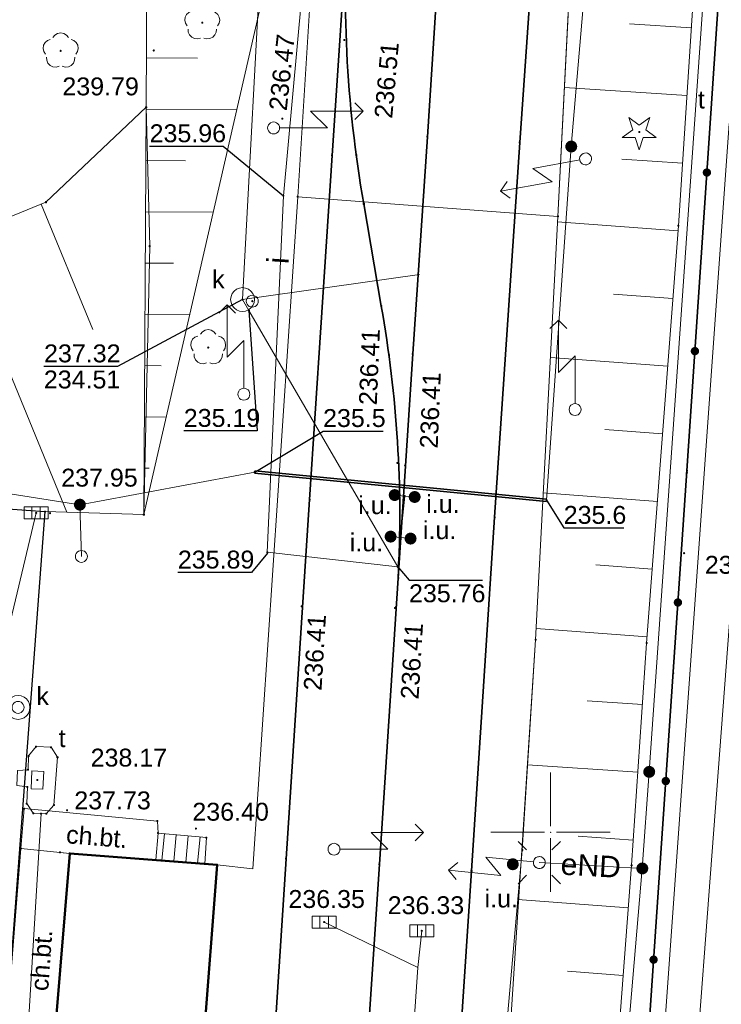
# Model space of a CAD drawing. Header units: metres. Extents: x 6603648 to 6604252, y 5739748 to 5740166.
# Tile 81 of 98: x 6604178 to 6604207, y 5739943 to 5739984. Entities that reach past the tile are written whole.
import ezdxf
from ezdxf.enums import TextEntityAlignment as Align

# ---------------------------------------------------------------- set-up
doc = ezdxf.new("R2010")
doc.units = ezdxf.units.M
doc.header["$PDSIZE"] = 0.75
doc.linetypes.add('ARK_LIN', pattern=[50, 50, 0])
doc.layers.get('0').update_dxf_attribs({"color": 252, "linetype": 'CONTINUOUS'})
for name, color, linetype, lineweight in [('GEPPGD', 252, 'CONTINUOUS', 18), ('GESBZO', 252, 'CONTINUOUS', 50), ('GESDZI', 252, 'CONTINUOUS', 18), ('GESSCH', 252, 'CONTINUOUS', 18), ('GSLKOG', 252, 'CONTINUOUS', 35), ('GSLKOU', 252, 'CONTINUOUS', 18), ('GSLKRW', 252, 'CONTINUOUS', 25), ('GSLTTR', 252, 'CONTINUOUS', 35), ('GSPPRB', 252, 'CONTINUOUS', 18), ('GSPRDI', 252, 'CONTINUOUS', 18), ('GSPRDL', 252, 'CONTINUOUS', 18), ('GSPWPN', 252, 'CONTINUOUS', 13), ('GSPWPN_O', 252, 'CONTINUOUS', 13), ('GSPWPS', 252, 'CONTINUOUS', 13), ('GSPWPS_O', 252, 'CONTINUOUS', 13), ('GSSINN', 252, 'CONTINUOUS', 18), ('GSSKOD', 252, 'CONTINUOUS', 18), ('GSSKOD_O', 252, 'CONTINUOUS', 18), ('GSSPDR', 252, 'CONTINUOUS', 18), ('GSSZSN', 252, 'CONTINUOUS', 18), ('GULENN', 252, 'CONTINUOUS', 18), ('GULENN_O', 252, 'CONTINUOUS', 18), ('GULEOR', 252, 'CONTINUOUS', 35), ('GULEWN', 252, 'CONTINUOUS', 18), ('GULIPR', 252, 'CONTINUOUS', 18), ('GULIPR_O', 252, 'CONTINUOUS', 18), ('GULKDP', 252, 'CONTINUOUS', 18), ('GULTPR', 252, 'CONTINUOUS', 18), ('GUPISL', 252, 'CONTINUOUS', 18), ('GUPKKS', 252, 'CONTINUOUS', 18), ('GUPKSD', 252, 'CONTINUOUS', 18), ('GUPKWZ', 252, 'CONTINUOUS', 18), ('GUPKWZ_O', 252, 'CONTINUOUS', 18), ('GUPTWZ', 252, 'CONTINUOUS', 18), ('GUPTWZ_O', 252, 'CONTINUOUS', 18), ('GUSIKP', 252, 'CONTINUOUS', 18), ('PKT_ARK', 252, 'ARK_LIN', 18)]:
    doc.layers.add(name, color=color, linetype=linetype, lineweight=lineweight)
for name, color, linetype in [('GUPESH', 252, 'CONTINUOUS'), ('GUPESH_O', 252, 'CONTINUOUS'), ('GUPEUI', 252, 'CONTINUOUS'), ('GUPEUI_O', 252, 'CONTINUOUS'), ('GUPISH', 252, 'CONTINUOUS'), ('GUPISH_O', 252, 'CONTINUOUS'), ('GUPKSH', 252, 'CONTINUOUS'), ('GUPKSH_O', 252, 'CONTINUOUS'), ('GUPKUI', 252, 'CONTINUOUS'), ('GUPKUI_O', 252, 'CONTINUOUS'), ('GUPTSH', 252, 'CONTINUOUS'), ('GUPTSH_O', 252, 'CONTINUOUS')]:
    doc.layers.add(name, color=color, linetype=linetype)
doc.styles.add('Arial', font='arial.ttf')

# ---------------------------------------------------------------- blocks, each defined once
blk = doc.blocks.new('GSPWPN1')
blk.add_hatch(color=256).paths.add_polyline_path([(0, 0.045), (-0.011647, 0.043467), (-0.0225, 0.038971), (-0.03182, 0.03182), (-0.038971, 0.0225), (-0.043467, 0.011647), (-0.045, 0), (-0.043467, -0.011647), (-0.038971, -0.0225), (-0.03182, -0.03182), (-0.0225, -0.038971), (-0.011647, -0.043467), (0, -0.045), (0.011647, -0.043467), (0.0225, -0.038971), (0.03182, -0.03182), (0.038971, -0.0225), (0.043467, -0.011647), (0.045, 0), (0.043467, 0.011647), (0.038971, 0.0225), (0.03182, 0.03182), (0.0225, 0.038971), (0.011647, 0.043467)])
blk = doc.blocks.new('GSPPRB0')
blk.add_lwpolyline([(-0.007955, 0.0225), (0.007955, 0.0225), (0.0225, 0.007955), (0.0225, -0.007955), (0.007955, -0.0225), (-0.007955, -0.0225), (-0.0225, -0.007955), (-0.0225, 0.007955)], close=True)
blk = doc.blocks.new('GUPISL1_5')
for points in [[(3.396745, 1.05234), (3.75, 0.7), (3.396745, 0.34766)], [(0.25, 0), (2.25, 0), (1.55, 0.7), (3.75, 0.7)]]:
    blk.add_lwpolyline(points)
blk.add_lwpolyline([(0.25, 0), (0.241481, -0.064705), (0.216506, -0.125), (0.176777, -0.176777), (0.125, -0.216506), (0.064705, -0.241481), (0, -0.25), (-0.064705, -0.241481), (-0.125, -0.216506), (-0.176777, -0.176777), (-0.216506, -0.125), (-0.241481, -0.064705), (-0.25, 0), (-0.241481, 0.064705), (-0.216506, 0.125), (-0.176777, 0.176777), (-0.125, 0.216506), (-0.064705, 0.241481), (0, 0.25), (0.064705, 0.241481), (0.125, 0.216506), (0.176777, 0.176777), (0.216506, 0.125), (0.241481, 0.064705)], close=True)
blk = doc.blocks.new('GUPISL1_4')
blk.add_lwpolyline([(0.25, 0), (0.241481, -0.064705), (0.216506, -0.125), (0.176777, -0.176777), (0.125, -0.216506), (0.064705, -0.241481), (0, -0.25), (-0.064705, -0.241481), (-0.125, -0.216506), (-0.176777, -0.176777), (-0.216506, -0.125), (-0.241481, -0.064705), (-0.25, 0), (-0.241481, 0.064705), (-0.216506, 0.125), (-0.176777, 0.176777), (-0.125, 0.216506), (-0.064705, 0.241481), (0, 0.25), (0.064705, 0.241481), (0.125, 0.216506), (0.176777, 0.176777), (0.216506, 0.125), (0.241481, 0.064705)], close=True)
blk = doc.blocks.new('GUPISL1_10')
for points in [[(-0.883883, 0.883883), (-0.53033, 0.53033)], [(0.883883, 0.883883), (0.53033, 0.53033)], [(-0.883883, -0.883883), (-0.53033, -0.53033)], [(0.883883, -0.883883), (0.53033, -0.53033)]]:
    blk.add_lwpolyline(points)
blk.add_lwpolyline([(0.25, 0), (0.234922, -0.085505), (0.19151, -0.160697), (0.125, -0.216507), (0.064705, -0.241482), (0, -0.25), (-0.064705, -0.241482), (-0.125, -0.216507), (-0.183262, -0.170042), (-0.225242, -0.10847), (-0.247207, -0.03726), (-0.247207, 0.03726), (-0.225242, 0.10847), (-0.183262, 0.170042), (-0.125, 0.216507), (-0.05563, 0.243732), (0.018682, 0.2493), (0.091335, 0.232718), (0.155872, 0.195458), (0.20656, 0.14083), (0.238893, 0.07369)], close=True)
blk = doc.blocks.new('GUPEUI1')
blk.add_hatch(color=256).paths.add_polyline_path([(0, 0.25), (-0.064705, 0.241481), (-0.125, 0.216506), (-0.176777, 0.176777), (-0.216506, 0.125), (-0.241481, 0.064705), (-0.25, 0), (-0.241481, -0.064705), (-0.216506, -0.125), (-0.176777, -0.176777), (-0.125, -0.216506), (-0.064705, -0.241481), (0, -0.25), (0.064705, -0.241481), (0.125, -0.216506), (0.176777, -0.176777), (0.216506, -0.125), (0.241481, -0.064705), (0.25, 0), (0.241481, 0.064705), (0.216506, 0.125), (0.176777, 0.176777), (0.125, 0.216506), (0.064705, 0.241481)])
blk = doc.blocks.new('GUPKKS1')
blk.add_lwpolyline([(0.5, -0.25), (-0.5, -0.25), (-0.5, 0.25), (0.5, 0.25)], close=True)
for points in [[(-0.175, -0.25), (-0.175, 0.25)], [(0.175, -0.25), (0.175, 0.25)]]:
    blk.add_lwpolyline(points)
blk = doc.blocks.new('GUPTSH1')
blk.add_hatch(color=256).paths.add_polyline_path([(0, 0.045), (-0.011647, 0.043467), (-0.0225, 0.038971), (-0.03182, 0.03182), (-0.038971, 0.0225), (-0.043467, 0.011647), (-0.045, 0), (-0.043467, -0.011647), (-0.038971, -0.0225), (-0.03182, -0.03182), (-0.0225, -0.038971), (-0.011647, -0.043467), (0, -0.045), (0.011647, -0.043467), (0.0225, -0.038971), (0.03182, -0.03182), (0.038971, -0.0225), (0.043467, -0.011647), (0.045, 0), (0.043467, 0.011647), (0.038971, 0.0225), (0.03182, 0.03182), (0.0225, 0.038971), (0.011647, 0.043467)])
blk = doc.blocks.new('GUPESH1')
blk.add_hatch(color=256).paths.add_polyline_path([(0, 0.045), (-0.011647, 0.043467), (-0.0225, 0.038971), (-0.03182, 0.03182), (-0.038971, 0.0225), (-0.043467, 0.011647), (-0.045, 0), (-0.043467, -0.011647), (-0.038971, -0.0225), (-0.03182, -0.03182), (-0.0225, -0.038971), (-0.011647, -0.043467), (0, -0.045), (0.011647, -0.043467), (0.0225, -0.038971), (0.03182, -0.03182), (0.038971, -0.0225), (0.043467, -0.011647), (0.045, 0), (0.043467, 0.011647), (0.038971, 0.0225), (0.03182, 0.03182), (0.0225, 0.038971), (0.011647, 0.043467)])
blk = doc.blocks.new('GSPRDI1')
blk.add_hatch(color=256).paths.add_polyline_path([(-0.045, 0), (-0.042798, -0.013906), (-0.036406, -0.02645), (-0.02645, -0.036406), (-0.013906, -0.042798), (0, -0.045), (0.013906, -0.042798), (0.02645, -0.036406), (0.036406, -0.02645), (0.042798, -0.013906), (0.045, 0), (0.042798, 0.013906), (0.036406, 0.02645), (0.02645, 0.036406), (0.013906, 0.042798), (0, 0.045), (-0.013906, 0.042798), (-0.02645, 0.036406), (-0.036406, 0.02645), (-0.042798, 0.013906)])
blk.add_lwpolyline([(0.088531, -0.272471), (-0.231778, -0.713338), (-0.231778, -0.168396), (-0.750048, 0), (-0.231778, 0.168396), (-0.231778, 0.713338), (0.088531, 0.272471), (0.606801, 0.440867), (0.286493, 0), (0.606801, -0.440867)], close=True)
blk = doc.blocks.new('GUPTWZ1_3')
blk.add_lwpolyline([(0.375, -0.25), (-0.375, -0.25), (-0.375, 0.25), (0.375, 0.25)], close=True)
blk = doc.blocks.new('GSPWPS1')
blk.add_hatch(color=256).paths.add_polyline_path([(0, 0.045), (-0.011647, 0.043467), (-0.0225, 0.038971), (-0.03182, 0.03182), (-0.038971, 0.0225), (-0.043467, 0.011647), (-0.045, 0), (-0.043467, -0.011647), (-0.038971, -0.0225), (-0.03182, -0.03182), (-0.0225, -0.038971), (-0.011647, -0.043467), (0, -0.045), (0.011647, -0.043467), (0.0225, -0.038971), (0.03182, -0.03182), (0.038971, -0.0225), (0.043467, -0.011647), (0.045, 0), (0.043467, 0.011647), (0.038971, 0.0225), (0.03182, 0.03182), (0.0225, 0.038971), (0.011647, 0.043467)])
blk = doc.blocks.new('GUPKWZ1_1')
blk.add_lwpolyline([(0.25, 0), (0.241481, -0.064705), (0.216506, -0.125), (0.176777, -0.176777), (0.125, -0.216506), (0.064705, -0.241481), (0, -0.25), (-0.064705, -0.241481), (-0.125, -0.216506), (-0.176777, -0.176777), (-0.216506, -0.125), (-0.241481, -0.064705), (-0.25, 0), (-0.241481, 0.064705), (-0.216506, 0.125), (-0.176777, 0.176777), (-0.125, 0.216506), (-0.064705, 0.241481), (0, 0.25), (0.064705, 0.241481), (0.125, 0.216506), (0.176777, 0.176777), (0.216506, 0.125), (0.241481, 0.064705)], close=True)
blk = doc.blocks.new('GUPKSD1_1')
blk.add_lwpolyline([(0.5, 0), (0.482963, -0.12941), (0.433013, -0.25), (0.353553, -0.353553), (0.25, -0.433013), (0.12941, -0.482963), (0, -0.5), (-0.12941, -0.482963), (-0.25, -0.433013), (-0.353553, -0.353553), (-0.433013, -0.25), (-0.482963, -0.12941), (-0.5, 0), (-0.482963, 0.12941), (-0.433013, 0.25), (-0.353553, 0.353553), (-0.25, 0.433013), (-0.12941, 0.482963), (0, 0.5), (0.12941, 0.482963), (0.25, 0.433013), (0.353553, 0.353553), (0.433013, 0.25), (0.482963, 0.12941)], close=True)
blk = doc.blocks.new('GUPISH1')
blk.add_hatch(color=256).paths.add_polyline_path([(0, 0.045), (-0.011647, 0.043467), (-0.0225, 0.038971), (-0.03182, 0.03182), (-0.038971, 0.0225), (-0.043467, 0.011647), (-0.045, 0), (-0.043467, -0.011647), (-0.038971, -0.0225), (-0.03182, -0.03182), (-0.0225, -0.038971), (-0.011647, -0.043467), (0, -0.045), (0.011647, -0.043467), (0.0225, -0.038971), (0.03182, -0.03182), (0.038971, -0.0225), (0.043467, -0.011647), (0.045, 0), (0.043467, 0.011647), (0.038971, 0.0225), (0.03182, 0.03182), (0.0225, 0.038971), (0.011647, 0.043467)])
blk = doc.blocks.new('GUPKUI1')
blk.add_hatch(color=256).paths.add_polyline_path([(0, 0.25), (-0.064705, 0.241481), (-0.125, 0.216506), (-0.176777, 0.176777), (-0.216506, 0.125), (-0.241481, 0.064705), (-0.25, 0), (-0.241481, -0.064705), (-0.216506, -0.125), (-0.176777, -0.176777), (-0.125, -0.216506), (-0.064705, -0.241481), (0, -0.25), (0.064705, -0.241481), (0.125, -0.216506), (0.176777, -0.176777), (0.216506, -0.125), (0.241481, -0.064705), (0.25, 0), (0.241481, 0.064705), (0.216506, 0.125), (0.176777, 0.176777), (0.125, 0.216506), (0.064705, 0.241481)])
blk = doc.blocks.new('GUPKSH1')
blk.add_hatch(color=256).paths.add_polyline_path([(0, 0.045), (-0.011647, 0.043467), (-0.0225, 0.038971), (-0.03182, 0.03182), (-0.038971, 0.0225), (-0.043467, 0.011647), (-0.045, 0), (-0.043467, -0.011647), (-0.038971, -0.0225), (-0.03182, -0.03182), (-0.0225, -0.038971), (-0.011647, -0.043467), (0, -0.045), (0.011647, -0.043467), (0.0225, -0.038971), (0.03182, -0.03182), (0.038971, -0.0225), (0.043467, -0.011647), (0.045, 0), (0.043467, 0.011647), (0.038971, 0.0225), (0.03182, 0.03182), (0.0225, 0.038971), (0.011647, 0.043467)])
blk = doc.blocks.new('GEPPGD1_2')
blk.add_hatch(color=256).paths.add_polyline_path([(-0.045, 0), (-0.042798, -0.013906), (-0.036406, -0.02645), (-0.02645, -0.036406), (-0.013906, -0.042798), (0, -0.045), (0.013906, -0.042798), (0.02645, -0.036406), (0.036406, -0.02645), (0.042798, -0.013906), (0.045, 0), (0.042798, 0.013906), (0.036406, 0.02645), (0.02645, 0.036406), (0.013906, 0.042798), (0, 0.045), (-0.013906, 0.042798), (-0.02645, 0.036406), (-0.036406, 0.02645), (-0.042798, 0.013906)])
blk = doc.blocks.new('GSPRDL1')
blk.add_hatch(color=256).paths.add_polyline_path([(-0.045, 0), (-0.042798, -0.013906), (-0.036406, -0.02645), (-0.02645, -0.036406), (-0.013906, -0.042798), (0, -0.045), (0.013906, -0.042798), (0.02645, -0.036406), (0.036406, -0.02645), (0.042798, -0.013906), (0.045, 0), (0.042798, 0.013906), (0.036406, 0.02645), (0.02645, 0.036406), (0.013906, 0.042798), (0, 0.045), (-0.013906, 0.042798), (-0.02645, 0.036406), (-0.036406, 0.02645), (-0.042798, 0.013906)])
for points in [[(-0.646351, 0.068773), (-0.677512, 0.194901), (-0.663766, 0.324092), (-0.606763, 0.440839), (-0.513345, 0.531129), (-0.394725, 0.584125), (-0.265141, 0.593465)], [(-0.134326, 0.635969), (-0.024001, 0.70458), (0.103115, 0.731429), (0.231763, 0.713292), (0.346501, 0.652348), (0.433559, 0.55591), (0.482485, 0.435555)], [(0.563333, 0.324277), (0.662679, 0.240553), (0.727494, 0.127956), (0.75, 0), (0.727494, -0.127956), (0.662679, -0.240553), (0.563333, -0.324277)], [(-0.265141, -0.593465), (-0.394725, -0.584125), (-0.513345, -0.531129), (-0.606763, -0.440839), (-0.663766, -0.324092), (-0.677512, -0.194901), (-0.646351, -0.068773)], [(0.482485, -0.435555), (0.433559, -0.55591), (0.346501, -0.652348), (0.231763, -0.713292), (0.103115, -0.731429), (-0.024001, -0.70458), (-0.134326, -0.635969)]]:
    blk.add_lwpolyline(points)
blk = doc.blocks.new('GSLKOG2')
blk.add_hatch(color=256).paths.add_polyline_path([(0, 0.175), (-0.045293, 0.169037), (-0.0875, 0.151554), (-0.123744, 0.123744), (-0.151554, 0.0875), (-0.169037, 0.045293), (-0.175, 0), (-0.169037, -0.045293), (-0.151554, -0.0875), (-0.123744, -0.123744), (-0.0875, -0.151554), (-0.045293, -0.169037), (0, -0.175), (0.045293, -0.169037), (0.0875, -0.151554), (0.123744, -0.123744), (0.151554, -0.0875), (0.169037, -0.045293), (0.175, 0), (0.169037, 0.045293), (0.151554, 0.0875), (0.123744, 0.123744), (0.0875, 0.151554), (0.045293, 0.169037)])
blk = doc.blocks.new('ASS_SYM', base_point=(826.5, 303.25))
at = {"layer": 'PKT_ARK'}
for p, q in [((826.5, 303.5), (826.5, 305.75)), ((826.25, 303.25), (824, 303.25)), ((826.75, 303.25), (829, 303.25)), ((826.5, 303), (826.5, 300.75))]:
    blk.add_line(p, q, dxfattribs=at)
blk.add_point((826.5, 303.25), dxfattribs=at)
blk.add_point((826.5, 303.25), dxfattribs=at)

msp = doc.modelspace()

# ---------------------------------------------------------------- linework, layer by layer
at = {"layer": 'GESBZO'}
msp.add_lwpolyline([(6604182.95, 5739934.29), (6604178.66, 5739934.61), (6604179.86, 5739949.11), (6604186.03, 5739948.64), (6604185.46, 5739941.21), (6604183.09, 5739941.4), (6604182.7, 5739936.43), (6604185.42, 5739936.29), (6604185.15, 5739932.72), (6604182.84, 5739932.88)], close=True, dxfattribs=at)
at = {"layer": 'GESDZI'}
for p, q in [((6604208.38, 5740004.99), (6604205.71, 5739965.06)), ((6604205.71, 5739965.06), (6604205.14, 5739956.67)), ((6604205.14, 5739956.67), (6604203.8, 5739936.9))]:
    msp.add_line(p, q, dxfattribs=at)
msp.add_lwpolyline([(6604226.418, 5739825.71), (6604205, 5739821.48), (6604196.08, 5739821.95), (6604198.07, 5739851.9), (6604198.87, 5739863.88), (6604199.76, 5739877.24), (6604201.1, 5739896.98), (6604202.44, 5739916.9), (6604203.44, 5739931.58), (6604203.8, 5739936.9), (6604205.14, 5739956.67), (6604205.71, 5739965.06), (6604208.38, 5740004.99), (6604211.14, 5740049.68), (6604225.19, 5740023.63), (6604238.131, 5739999.936)], dxfattribs=at)
at = {"layer": 'GESSCH'}
msp.add_lwpolyline([(6604185.514, 5739948.682), (6604185.586, 5739949.779), (6604183.562, 5739949.969), (6604183.473, 5739948.841)], close=True, dxfattribs=at)
for points in [[(6604183.827, 5739949.944), (6604183.722, 5739948.821)], [(6604184.325, 5739949.897), (6604184.221, 5739948.783)], [(6604184.823, 5739949.851), (6604184.719, 5739948.744)], [(6604185.321, 5739949.804), (6604185.218, 5739948.705)]]:
    msp.add_lwpolyline(points, dxfattribs=at)
at = {"layer": 'GSLKOG'}
msp.add_lwpolyline([(6604183.39, 5740100.7), (6604211.178, 5740050.262), (6604208.392, 5740005.107), (6604205.713, 5739965.146), (6604203.434, 5739931.663), (6604197.296, 5739931.97)], dxfattribs=at)
at = {"layer": 'GSLKOU'}
for points in [[(6604189.409, 5739976.631), (6604187.523, 5739948.468)], [(6604199.373, 5739958.067), (6604200.31, 5739975.805)], [(6604199.373, 5739958.067), (6604197.691, 5739932.238)], [(6604186.034, 5739948.642), (6604187.523, 5739948.468)]]:
    msp.add_lwpolyline(points, dxfattribs=at)
at = {"layer": 'GSLKRW'}
msp.add_lwpolyline([(6604148.399, 5739986.581), (6604147.264, 5739969.405, 0.055073), (6604147.338, 5739968.196, 0.110661), (6604147.65, 5739967.092, 0.095497), (6604148.377, 5739966.247, 0.12544), (6604150.313, 5739965.495), (6604178.821, 5739963.436), (6604176.732, 5739935.899), (6604177.262, 5739934.439), (6604177.103, 5739932.988, -0.000534), (6604175.654, 5739910.842, 0.001247), (6604171.323, 5739847.012), (6604169.64, 5739820.693), (6604168.154, 5739796.539), (6604167.977, 5739793.74)], format="xyb", dxfattribs=at)
at = {"layer": 'GSLTTR'}
for points in [[(6604196.58, 5740019.74, 0.000769), (6604198.72, 5740005.74, -0.02865), (6604199.54, 5739995.53, -0.020657), (6604199.33, 5739987.73), (6604198.71, 5739978.9), (6604197.66, 5739963.2), (6604196.69, 5739948.38), (6604195.64, 5739932.58), (6604194.62, 5739917.29), (6604189.92, 5739846.31), (6604189.26, 5739836.16)], [(6604196.58, 5740019.74, -0.049076), (6604196.84, 5740009.56), (6604195.84, 5739994.6), (6604194.84, 5739979.14), (6604194.23, 5739970.04), (6604193.62, 5739960.65)], [(6604193.62, 5739960.65, 0.056641), (6604192.91, 5739972.05), (6604192.18, 5739976.33, -0.063481), (6604191.56, 5739989.07)]]:
    msp.add_lwpolyline(points, format="xyb", dxfattribs=at)
for points in [[(6604179.4, 5739805.9), (6604180.67, 5739825.52), (6604181.36, 5739835.99), (6604182.09, 5739846.88), (6604185.647, 5739902.516), (6604186.9, 5739918.05), (6604187.92, 5739933.43), (6604188.92, 5739948.89), (6604189.91, 5739963.94), (6604190.85, 5739978.36), (6604191.56, 5739989.07)], [(6604193.62, 5739960.65), (6604192.83, 5739948.66), (6604191.77, 5739932.73), (6604190.75, 5739917.53), (6604189.595, 5739902.317), (6604188.191, 5739880.835), (6604186.432, 5739855.239), (6604186.02, 5739846.55), (6604185.28, 5739835.73), (6604184.58, 5739825.24), (6604183.93, 5739815.53), (6604183.31, 5739806.03)]]:
    msp.add_lwpolyline(points, dxfattribs=at)
at = {"layer": 'GSSINN'}
msp.add_lwpolyline([(6604189.222, 5740007.384), (6604190.582, 5739996.929), (6604190.161, 5739988.479), (6604189.409, 5739976.631), (6604200.31, 5739975.805), (6604201.123, 5739991.761), (6604201.332, 5739995.7), (6604201.277, 5739999.277), (6604201.078, 5740002.334), (6604200.287, 5740008.24), (6604198.963, 5740017.348)], dxfattribs=at)
at = {"layer": 'GSSKOD'}
for points in [[(6604179.862, 5739949.117), (6604179.455, 5739949.157), (6604177.81, 5739949.32), (6604177.944, 5739950.992), (6604183.532, 5739950.468), (6604183.562, 5739949.969), (6604183.473, 5739948.841)], [(6604178.561, 5739933.243), (6604177.124, 5739933.306), (6604177.262, 5739934.439), (6604176.732, 5739935.899), (6604177.81, 5739949.32), (6604179.862, 5739949.117), (6604178.662, 5739934.608)]]:
    msp.add_lwpolyline(points, close=True, dxfattribs=at)
at = {"layer": 'GSSPDR'}
msp.add_lwpolyline([(6604184.775, 5740100.886), (6604214.142, 5740046.643), (6604204.522, 5739919.482), (6604208, 5739882.664), (6604209.571, 5739880.554), (6604211.711, 5739882.414), (6604207.316, 5739919.294), (6604216.553, 5740046.807), (6604186.359, 5740101.74)], dxfattribs=at)
msp.add_lwpolyline([(6604184.775, 5740100.886), (6604214.142, 5740046.643), (6604204.522, 5739919.482), (6604208, 5739882.664), (6604209.571, 5739880.554), (6604211.711, 5739882.414), (6604207.316, 5739919.294), (6604216.553, 5740046.807), (6604186.359, 5740101.74)], dxfattribs=at)
at = {"layer": 'GSSZSN'}
for points in [[(6604182.964, 5739963.309), (6604188.85, 5739989.002), (6604188.367, 5739989.153), (6604190.043, 5739996.868), (6604188.715, 5740007.223), (6604183.339, 5740018.428, 0.227871), (6604179.115, 5740022.564, 0.119465), (6604162.101, 5740028.084, 0.158165), (6604155.908, 5740029.161, 0.0749), (6604146.852, 5740029.339, 0.115754), (6604133.339, 5740023.827, 0.277899), (6604130.11, 5740021.242, 0.060732), (6604117.902, 5740004.564), (6604115.759, 5740002.191), (6604115, 5740000.115), (6604103.385, 5739982.779), (6604074.421, 5739939.299), (6604056.603, 5739912.547), (6604042.071, 5739888.561)], [(6604148.564, 5739987.355), (6604148.399, 5739986.581), (6604147.264, 5739969.405, 0.055073), (6604147.338, 5739968.196, 0.110661), (6604147.65, 5739967.092, 0.095497), (6604148.377, 5739966.247, 0.12544), (6604150.313, 5739965.495), (6604178.821, 5739963.436), (6604182.964, 5739963.309), (6604183.209, 5739974.557), (6604183.062, 5739980.375)]]:
    msp.add_lwpolyline(points, format="xyb", dxfattribs=at)
for points in [[(6604183.193, 5740004.752), (6604183.062, 5739980.375), (6604182.964, 5739963.309), (6604188.85, 5739989.002)], [(6604207.045, 5740001.44), (6604205.357, 5739975.411), (6604204.027, 5739957.926), (6604203.394, 5739948.616), (6604202.104, 5739931.616), (6604199.668, 5739910.443), (6604196.885, 5739891.005), (6604193.282, 5739869.237), (6604195.14, 5739891.329), (6604196.364, 5739910.772), (6604197.296, 5739931.97), (6604198.816, 5739949.256), (6604199.373, 5739958.067), (6604200.31, 5739975.805), (6604201.657, 5740002.249)], [(6604205.895, 5739983.707), (6604203.312, 5739983.874)], [(6604183.073, 5739982.441), (6604185.208, 5739982.43)], [(6604205.711, 5739980.869), (6604200.585, 5739981.202)], [(6604186.85, 5739980.271), (6604183.062, 5739980.293)], [(6604183.049, 5739978.145), (6604184.704, 5739978.135)], [(6604205.527, 5739978.032), (6604202.984, 5739978.197)], [(6604178.666, 5739976.32), (6604180.822, 5739971.06)], [(6604185.867, 5739975.981), (6604183.037, 5739975.997)], [(6604205.341, 5739975.195), (6604200.298, 5739975.579)], [(6604175.053, 5739974.839), (6604179.738, 5739963.408)], [(6604183.025, 5739973.849), (6604184.2, 5739973.842)], [(6604205.125, 5739972.36), (6604202.637, 5739972.549)], [(6604184.884, 5739971.69), (6604183.012, 5739971.701)], [(6604204.909, 5739969.525), (6604199.998, 5739969.899)], [(6604183, 5739969.553), (6604183.696, 5739969.549)], [(6604183.901, 5739967.399), (6604182.988, 5739967.404)], [(6604204.693, 5739966.69), (6604202.271, 5739966.874)], [(6604182.975, 5739965.256), (6604183.192, 5739965.255)], [(6604204.478, 5739963.855), (6604199.698, 5739964.219)], [(6604204.262, 5739961.02), (6604201.905, 5739961.199)], [(6604204.046, 5739958.185), (6604199.398, 5739958.539)], [(6604203.851, 5739955.348), (6604201.536, 5739955.506)], [(6604203.659, 5739952.512), (6604199.041, 5739952.826)], [(6604203.466, 5739949.675), (6604201.164, 5739949.832)], [(6604203.259, 5739946.839), (6604198.634, 5739947.19)], [(6604203.044, 5739944.004), (6604200.714, 5739944.181)]]:
    msp.add_lwpolyline(points, dxfattribs=at)
msp.add_lwpolyline([(6604148.564, 5739987.355), (6604151.304, 5739977.418), (6604155.938, 5739971.799), (6604168.573, 5739972.183), (6604178.861, 5739976.4), (6604183.062, 5739980.375), (6604182.964, 5739963.309), (6604178.821, 5739963.436), (6604150.313, 5739965.495), (6604149.237, 5739965.774), (6604148.377, 5739966.247), (6604147.65, 5739967.092), (6604147.338, 5739968.196), (6604147.264, 5739969.405), (6604148.399, 5739986.581)], close=True, dxfattribs=at)
at = {"layer": 'GULENN'}
for points in [[(6604200.274, 5739889.201), (6604199.194, 5739892.66), (6604201.134, 5739916.634), (6604203.846, 5739948.485), (6604204.135, 5739952.531), (6604209.608, 5740030.777), (6604208.542, 5740047.235), (6604207.641, 5740052.258), (6604204.326, 5740061.072), (6604200.84, 5740068.165), (6604188.488, 5740076.383)], [(6604203.846, 5739948.485), (6604199.53, 5739948.73)]]:
    msp.add_lwpolyline(points, dxfattribs=at)
at = {"layer": 'GULEOR'}
for points in [[(6604187.605, 5739965.043), (6604199.831, 5739963.858)], [(6604199.841, 5739963.957), (6604187.614, 5739965.143)]]:
    msp.add_lwpolyline(points, dxfattribs=at)
at = {"layer": 'GULEWN'}
msp.add_lwpolyline([(6604199.836, 5739963.908), (6604200.869, 5739978.731), (6604201.566, 5739986.887), (6604201.711, 5739996.112), (6604202.464, 5739995.977), (6604201.711, 5739996.112), (6604200.823, 5740006.986), (6604199.393, 5740015.439), (6604196.731, 5740032.979), (6604194.991, 5740042.906), (6604195.872, 5740043.354), (6604195.007, 5740044.127), (6604193.999, 5740052.468), (6604192.413, 5740059.758), (6604191.873, 5740063.228), (6604191.666, 5740067.055), (6604190.202, 5740070.246), (6604187.593, 5740074.645), (6604188.488, 5740076.383)], dxfattribs=at)
msp.add_lwpolyline([(6604147.787, 5739968.736, 0.322705), (6604149.859, 5739966.157), (6604156.646, 5739966.383), (6604156.445, 5739965.938), (6604156.646, 5739966.383), (6604157.546, 5739967.401), (6604158.847, 5739967.347), (6604159.172, 5739965.633), (6604176.813, 5739964.266), (6604180.285, 5739963.726), (6604180.349, 5739961.557), (6604180.285, 5739963.726), (6604187.609, 5739965.093)], format="xyb", dxfattribs=at)
at = {"layer": 'GULIPR'}
msp.add_lwpolyline([(6604193.601, 5739961.122), (6604188.137, 5739961.733), (6604188.808, 5739976.669), (6604189.77, 5739987.051, -0.487917), (6604187.785, 5739989.281), (6604189.283, 5739995.137), (6604189.287, 5739995.393), (6604189.037, 5739995.388, -0.720848), (6604189.197, 5739998.171), (6604187.656, 5740006.662), (6604187.094, 5740009.271), (6604182.773, 5740018.227, -0.214943), (6604179.51, 5740021.744), (6604179.643, 5740021.98)], format="xyb", dxfattribs=at)
at = {"layer": 'GULKDP'}
for points in [[(6604190.309, 5740034.971), (6604189.877, 5740022.58), (6604189.246, 5740012.645), (6604187.946, 5739988.204), (6604187.099, 5739972.32)], [(6604194.515, 5739973.373), (6604187.099, 5739972.32)], [(6604193.891, 5739964.088), (6604193.72, 5739962.346), (6604193.601, 5739961.122), (6604187.364, 5739971.864), (6604187.099, 5739972.32)], [(6604194.309, 5739964.048), (6604193.891, 5739964.088), (6604193.473, 5739964.129)], [(6604175.583, 5739951.329), (6604178.453, 5739963.381)], [(6604194.138, 5739962.305), (6604193.72, 5739962.346), (6604193.302, 5739962.387)], [(6604194.437, 5739944.335), (6604190.518, 5739946.237)], [(6604194.607, 5739945.869), (6604194.437, 5739944.335), (6604193.291, 5739927.689), (6604184.416, 5739927.821)]]:
    msp.add_lwpolyline(points, dxfattribs=at)
at = {"layer": 'GULTPR'}
for points in [[(6604207.489, 5739979.69), (6604203.367, 5739921.994)], [(6604178.659, 5739950.782), (6604177.965, 5739939.254)], [(6604177.965, 5739939.254), (6604178.659, 5739950.782)]]:
    msp.add_lwpolyline(points, dxfattribs=at)
at = {"layer": 'GUPESH_O', "flags": 128}
for points in [[(6604187.609, 5739965.093), (6604190.473, 5739966.808), (6604192.993, 5739966.808)], [(6604199.836, 5739963.908), (6604200.553, 5739962.75), (6604203.073, 5739962.75)]]:
    msp.add_lwpolyline(points, dxfattribs=at)
at = {"layer": 'GUPISH_O', "flags": 128}
for points in [[(6604183.205, 5739978.74), (6604183.205, 5739978.74), (6604186.285, 5739978.74)], [(6604186.285, 5739978.74), (6604188.808, 5739976.669)], [(6604188.138, 5739961.701), (6604187.469, 5739960.879), (6604184.389, 5739960.879)]]:
    msp.add_lwpolyline(points, dxfattribs=at)
at = {"layer": 'GUPKSH_O', "flags": 128}
for points in [[(6604187.099, 5739972.32), (6604181.855, 5739969.519), (6604178.775, 5739969.519)], [(6604187.364, 5739971.864), (6604187.717, 5739966.814), (6604184.637, 5739966.814)], [(6604193.601, 5739961.122), (6604194.072, 5739960.561), (6604197.152, 5739960.561)]]:
    msp.add_lwpolyline(points, dxfattribs=at)
at = {"layer": 'GUSIKP'}
msp.add_lwpolyline([(6604178.113, 5739952.621), (6604178.136, 5739953.201), (6604178.448, 5739953.587), (6604179.079, 5739953.559), (6604179.347, 5739953.145), (6604179.197, 5739951.141), (6604178.874, 5739950.775), (6604178.334, 5739950.794), (6604178.056, 5739951.199), (6604178.084, 5739951.898), (6604177.646, 5739951.965), (6604177.671, 5739952.589)], close=True, dxfattribs=at)

# ---------------------------------------------------------------- block references
at = {"layer": 'GEPPGD', "rotation": 90}
for p in [(6604205.71, 5739965.06), (6604205.14, 5739956.67)]:
    msp.add_blockref('GEPPGD1_2', p, dxfattribs=at)
at = {"layer": 'GSLKOG'}
for p, rotation in [((6604206.551, 5739977.643), 266.1641313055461), ((6604206.551, 5739977.643), 266.1641313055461), ((6604206.049, 5739970.16), 266.1641313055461), ((6604206.049, 5739970.16), 266.1641313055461), ((6604205.337, 5739959.628), 266.1055961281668), ((6604205.337, 5739959.628), 266.1055961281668), ((6604204.828, 5739952.146), 266.1055961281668), ((6604204.828, 5739952.146), 266.1055961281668), ((6604204.318, 5739944.663), 266.1055961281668), ((6604204.318, 5739944.663), 266.1055961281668)]:
    msp.add_blockref('GSLKOG2', p, dxfattribs=dict(at, rotation=rotation))
at = {"layer": 'GSPPRB', "rotation": 90}
for p in [(6604183.062, 5739980.375), (6604194.84, 5739979.14), (6604198.71, 5739978.9), (6604191.86, 5739978.38), (6604190.85, 5739978.36), (6604178.861, 5739976.4), (6604189.409, 5739976.631), (6604192.18, 5739976.33), (6604200.31, 5739975.805), (6604205.357, 5739975.411), (6604183.209, 5739974.557), (6604192.91, 5739972.05), (6604193.23, 5739970), (6604194.23, 5739970.04), (6604205.713, 5739965.146), (6604189.91, 5739963.94), (6604178.821, 5739963.436), (6604182.964, 5739963.309), (6604197.66, 5739963.2), (6604193.62, 5739960.65), (6604189.578, 5739959.471), (6604193.49, 5739959.394), (6604199.373, 5739958.067), (6604204.027, 5739957.926), (6604178.448, 5739953.587), (6604179.079, 5739953.559), (6604178.136, 5739953.201), (6604179.347, 5739953.145), (6604178.113, 5739952.621), (6604178.084, 5739951.898), (6604178.056, 5739951.199), (6604177.944, 5739950.992), (6604178.334, 5739950.794), (6604178.874, 5739950.775), (6604179.197, 5739951.141), (6604183.532, 5739950.468), (6604183.562, 5739949.969), (6604185.586, 5739949.779), (6604177.81, 5739949.32), (6604179.455, 5739949.157), (6604179.86, 5739949.11), (6604179.862, 5739949.117), (6604198.816, 5739949.256), (6604185.514, 5739948.682), (6604188.92, 5739948.89), (6604186.03, 5739948.64), (6604186.034, 5739948.642), (6604192.83, 5739948.66), (6604196.69, 5739948.38), (6604203.394, 5739948.616)]:
    msp.add_blockref('GSPPRB0', p, dxfattribs=at)
at = {"layer": 'GSPRDI', "rotation": 90}
msp.add_blockref('GSPRDI1', (6604203.718, 5739979.338), dxfattribs=at)
at = {"layer": 'GSPRDL', "rotation": 90}
for p in [(6604185.41, 5739983.92), (6604179.48, 5739982.74), (6604185.66, 5739970.31)]:
    msp.add_blockref('GSPRDL1', p, dxfattribs=at)
at = {"layer": 'GSPWPN', "rotation": 90}
msp.add_blockref('GSPWPN1', (6604205.596, 5739961.694), dxfattribs=at)
at = {"layer": 'GSPWPS', "rotation": 90}
for p in [(6604191.362, 5739983.197), (6604183.381, 5739982.756), (6604188.767, 5739979.896), (6604193.588, 5739965.473), (6604193.913, 5739965.372), (6604179.035, 5739963.37), (6604189.574, 5739959.465), (6604193.529, 5739959.436), (6604179.749, 5739950.923), (6604185.146, 5739950.155)]:
    msp.add_blockref('GSPWPS1', p, dxfattribs=at)
at = {"layer": 'GUPESH', "rotation": 90}
for p in [(6604187.609, 5739965.093), (6604199.836, 5739963.908)]:
    msp.add_blockref('GUPESH1', p, dxfattribs=at)
at = {"layer": 'GUPEUI', "rotation": 90}
for p in [(6604200.869, 5739978.731), (6604180.285, 5739963.726), (6604204.135, 5739952.531), (6604198.42, 5739948.66), (6604203.846, 5739948.485)]:
    msp.add_blockref('GUPEUI1', p, dxfattribs=at)
at = {"layer": 'GUPISH', "rotation": 90}
for p in [(6604188.808, 5739976.669), (6604188.137, 5739961.733), (6604193.601, 5739961.122)]:
    msp.add_blockref('GUPISH1', p, dxfattribs=at)
at = {"layer": 'GUPISL'}
for name, p, rotation in [('GUPISL1_5', (6604188.401, 5739979.512), 359.9999974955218), ('GUPISL1_5', (6604201.47, 5739978.213), 190.2224975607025), ('GUPISL1_5', (6604187.154, 5739968.354), 90), ('GUPISL1_5', (6604201.03, 5739967.712), 90), ('GUPISL1_4', (6604180.349, 5739961.557), 90), ('GUPISL1_5', (6604190.93, 5739949.29), 359.9999974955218), ('GUPISL1_10', (6604199.53, 5739948.73), 90), ('GUPISL1_5', (6604199.53, 5739948.73), 174.1940379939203)]:
    msp.add_blockref(name, p, dxfattribs=dict(at, rotation=rotation))
at = {"layer": 'GUPKKS', "rotation": 359.9999974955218}
for p in [(6604178.453, 5739963.381), (6604190.518, 5739946.237), (6604194.607, 5739945.869)]:
    msp.add_blockref('GUPKKS1', p, dxfattribs=at)
at = {"layer": 'GUPKSD', "rotation": 90}
for p in [(6604187.099, 5739972.32), (6604177.695, 5739955.232)]:
    msp.add_blockref('GUPKSD1_1', p, dxfattribs=at)
at = {"layer": 'GUPKSH', "rotation": 90}
for p in [(6604187.099, 5739972.32), (6604187.506, 5739972.252), (6604187.364, 5739971.864), (6604193.891, 5739964.088), (6604178.453, 5739963.381), (6604193.601, 5739961.122), (6604190.518, 5739946.237), (6604194.607, 5739945.869)]:
    msp.add_blockref('GUPKSH1', p, dxfattribs=at)
at = {"layer": 'GUPKUI', "rotation": 90}
for p in [(6604193.473, 5739964.129), (6604194.309, 5739964.048), (6604193.302, 5739962.387), (6604194.138, 5739962.305)]:
    msp.add_blockref('GUPKUI1', p, dxfattribs=at)
at = {"layer": 'GUPKWZ', "rotation": 90}
for p in [(6604187.506, 5739972.252), (6604177.695, 5739955.232)]:
    msp.add_blockref('GUPKWZ1_1', p, dxfattribs=at)
at = {"layer": 'GUPTSH', "rotation": 90}
for p in [(6604178.504, 5739952.188), (6604178.659, 5739950.782)]:
    msp.add_blockref('GUPTSH1', p, dxfattribs=at)
at = {"layer": 'GUPTWZ', "rotation": 87.59384302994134}
msp.add_blockref('GUPTWZ1_3', (6604178.504, 5739952.188), dxfattribs=at)
at = {"layer": 'PKT_ARK'}
msp.add_blockref('ASS_SYM', (6604200, 5739950), dxfattribs=at)

# ---------------------------------------------------------------- texts
at = {"layer": 'GSPWPN_O', "style": 'Arial'}
msp.add_text('239.8', height=0.75, rotation=360, dxfattribs=at).set_placement((6604206.464, 5739960.831))
at = {"layer": 'GSPWPS_O', "style": 'Arial'}
for s, rotation, p in [('236.47', 83.9098, (6604188.947, 5739980.205)), ('236.51', 84.8875, (6604193.365, 5739979.888)), ('239.79', 360, (6604179.552, 5739980.876)), ('236.41', 87.5904, (6604192.72, 5739967.882)), ('236.41', 87.5904, (6604195.271, 5739966.068)), ('237.95', 360, (6604179.503, 5739964.483)), ('236.41', 86.5583, (6604190.404, 5739955.916)), ('236.41', 86.5583, (6604194.468, 5739955.552)), ('237.73', 360, (6604180.051, 5739950.961)), ('236.40', 360, (6604184.997, 5739950.486))]:
    msp.add_text(s, height=0.75, rotation=rotation, dxfattribs=at).set_placement(p)
at = {"layer": 'GSSKOD_O', "style": 'Arial'}
for rotation, p in [(355.2822, (6604180.962, 5739949.44)), (86.0239, (6604179.044, 5739944.608))]:
    msp.add_text('ch.bt.', height=0.75, rotation=rotation, dxfattribs=at).set_placement(p, align=Align.CENTER)
at = {"layer": 'GULENN_O', "style": 'Arial'}
msp.add_text('eND', height=0.9, rotation=356.749, dxfattribs=at).set_placement((6604201.663, 5739948.158), align=Align.CENTER)
at = {"layer": 'GULIPR_O', "style": 'Arial'}
msp.add_text('i', height=0.9, rotation=86.2802, dxfattribs=at).set_placement((6604189.031, 5739973.932), align=Align.CENTER)
at = {"layer": 'GUPESH_O', "style": 'Arial'}
for s, p in [('235.5', (6604190.473, 5739966.981)), ('235.6', (6604200.553, 5739962.923))]:
    msp.add_text(s, height=0.75, rotation=360, dxfattribs=at).set_placement(p)
at = {"layer": 'GUPEUI_O', "style": 'Arial'}
msp.add_text('i.u.', height=0.75, rotation=360, dxfattribs=at).set_placement((6604198.637, 5739946.851), align=Align.RIGHT)
at = {"layer": 'GUPISH_O', "style": 'Arial'}
for s, p in [('235.96', (6604183.205, 5739978.912)), ('235.89', (6604184.389, 5739961.051))]:
    msp.add_text(s, height=0.75, rotation=360, dxfattribs=at).set_placement(p)
at = {"layer": 'GUPKSH_O', "style": 'Arial'}
for s, p in [('237.32', (6604178.784, 5739969.69)), ('234.51', (6604178.775, 5739968.596)), ('235.19', (6604184.637, 5739966.986)), ('235.76', (6604194.072, 5739959.638)), ('236.35', (6604189.021, 5739946.829)), ('236.33', (6604193.179, 5739946.569))]:
    msp.add_text(s, height=0.75, rotation=360, dxfattribs=at).set_placement(p)
at = {"layer": 'GUPKUI_O', "style": 'Arial'}
for p in [(6604193.344, 5739963.331), (6604196.189, 5739963.382), (6604196.054, 5739962.281), (6604192.989, 5739961.773)]:
    msp.add_text('i.u.', height=0.75, rotation=360, dxfattribs=at).set_placement(p, align=Align.RIGHT)
at = {"layer": 'GUPKWZ_O', "style": 'Arial'}
for p in [(6604186.347, 5739972.795), (6604178.987, 5739955.332)]:
    msp.add_text('k', height=0.75, rotation=360, dxfattribs=at).set_placement(p, align=Align.RIGHT)
at = {"layer": 'GUPTSH_O', "style": 'Arial'}
msp.add_text('238.17', height=0.75, rotation=360, dxfattribs=at).set_placement((6604180.735, 5739952.753))
at = {"layer": 'GUPTWZ_O', "style": 'Arial'}
for p in [(6604206.465, 5739980.327), (6604179.686, 5739953.569)]:
    msp.add_text('t', height=0.75, rotation=360, dxfattribs=at).set_placement(p, align=Align.RIGHT)

doc.saveas('drawing.dxf')
